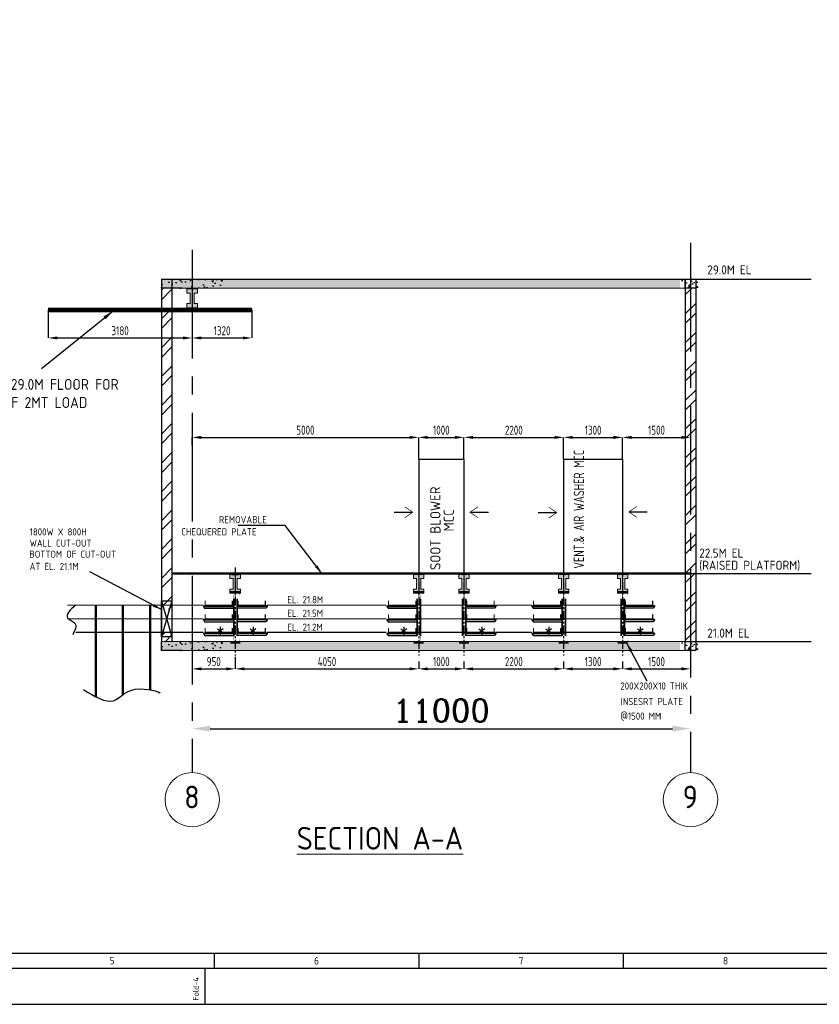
# Model space of a CAD drawing. Extents: x -11758 to 4934791, y -233543 to 1826789.
# Tile 2 of 256: x 80062 to 97713, y -320 to 21424. Entities that reach past the tile are written whole.
import ezdxf
from ezdxf.enums import TextEntityAlignment as Align

# ---------------------------------------------------------------- set-up
doc = ezdxf.new("R2010")
doc.units = 0
doc.header["$LTSCALE"] = 800
doc.header["$MEASUREMENT"] = 0
for name, pattern in [('CENTER', [2, 1.25, -0.25, 0.25, -0.25]), ('CENTER2', [1.125, 0.75, -0.125, 0.125, -0.125]), ('CONTINOUS', [0])]:
    doc.linetypes.add(name, pattern=pattern)
doc.layers.get('0').update_dxf_attribs({"linetype": 'CONTINUOUS'})
doc.layers.get('DEFPOINTS').update_dxf_attribs({"linetype": 'CONTINUOUS'})
for name, color, linetype in [('bldg', 4, 'CONTINUOUS'), ('CABLE TRAYS', 7, 'CONTINUOUS'), ('CABLETRAY', 1, 'CONTINUOUS'), ('GRID', 8, 'CENTER'), ('GT_1', 7, 'CONTINUOUS'), ('HATCH', 9, 'CONTINUOUS'), ('SWGR', 7, 'CONTINUOUS'), ('TRAYS', 7, 'CONTINUOUS'), ('WALL', 6, 'CONTINUOUS')]:
    doc.layers.add(name, color=color, linetype=linetype)
for name, color, linetype, lineweight in [('DIM', 4, 'CONTINUOUS', 15), ('EQPT', 8, 'CONTINUOUS', 5), ('STEEL', 6, 'CONTINUOUS', 15), ('TEXT', 3, 'CONTINUOUS', 15)]:
    doc.layers.add(name, color=color, linetype=linetype, lineweight=lineweight)
doc.styles.add('COMPLEX', font='complex')
doc.styles.add('ROMANC', font='romanc')
doc.styles.add('ROMANS', font='ISO9.shx', dxfattribs={"width": 0.8})
doc.styles.add('S1', font='SIMPLEX.SHX', dxfattribs={"height": 200})
doc.styles.get("Standard").update_dxf_attribs({"font": 'ISO9'})
doc.dimstyles.get("Standard").update_dxf_attribs({"dimtxt": 0.18, "dimasz": 0.18, "dimexe": 0.18, "dimexo": 0.0625, "dimgap": 0.09, "dimtad": 0, "dimtih": 1, "dimtoh": 1, "dimdec": 4, "dimzin": 0, "dimdsep": 46, "dimtxsty": 'Standard', "dimcen": 0.09, "dimadec": 0, "dimazin": 0, "dimtfac": 1, "dimtdec": 4, "dimtofl": 0, "dimtmove": 0, "dimatfit": 3, "dimfxl": 1, "dimtolj": 1, "dimtzin": 0, "dimarcsym": 0})
doc.dimstyles.new('STANDARD$0', dxfattribs={"dimtxt": 250, "dimasz": 200, "dimexe": 0, "dimexo": 0, "dimgap": 100, "dimtad": 1, "dimdec": 0, "dimzin": 0, "dimdsep": 46, "dimtxsty": 'S1', "dimcen": 0, "dimadec": 0, "dimazin": 0, "dimtfac": 1, "dimtdec": 0, "dimtmove": 2, "dimatfit": 3, "dimfxl": 1, "dimtolj": 1, "dimtzin": 0, "dimarcsym": 0})
doc.dimstyles.new('User200', dxfattribs={"dimscale": 200, "dimtxt": 1.5, "dimasz": 1.5, "dimexe": 0.75, "dimexo": 0, "dimgap": 0.3, "dimtad": 1, "dimdec": 0, "dimzin": 12, "dimdsep": 46, "dimtxsty": 'ROMANS', "dimcen": 0, "dimclrd": 256, "dimclre": 256, "dimclrt": 111, "dimadec": 0, "dimazin": 2, "dimtfac": 0.09, "dimtdec": 0, "dimtmove": 2, "dimatfit": 0, "dimfxl": 0, "dimtolj": 1, "dimtzin": 0, "dimlwd": -1, "dimlwe": -1, "dimarcsym": 2})
pattern_1 = [(50, (94760.45, 15598.14), (358.63, -31.376), [37.5, -412.5]), (355, (94760.45, 15598.14), (-69.376, 376.096), [30, -330]), (100.4514, (94790.34, 15595.52), (289.255, 344.72), [31.87, -350.571]), (46.184, (94760.45, 15698.14), (533.62, -82.76), [56.25, -618.75]), (96.6356, (94804.9, 15691.24), (467.331, 487.06), [47.805, -525.856]), (351.184, (94760.45, 15698.14), (467.33, 487.06), [45, -495]), (21, (94810.45, 15673.14), (298.4535, -201.3094), [37.5, -412.5]), (326, (94810.45, 15673.14), (121.658, 362.575), [30, -330]), (71.4514, (94835.32, 15656.36), (420.111, 161.265), [31.87, -350.571]), (37.5, (94760.45, 15598.14), (6.0799, 166.4469), [0, -326, 0, -335, 0, -331.25]), (7.5, (94760.45, 15598.14), (131.5348, 197.2059), [0, -191, 0, -318.5, 0, -126.25]), (327.5, (94648.95, 15598.14), (266.9112, -11.2774), [0, -125, 0, -390, 0, -517.5]), (317.5, (94598.95, 15598.14), (291.593, 50.0525), [0, -162.5, 0, -259, 0, -367.5])]
pattern_2 = [(50, (94760.45, 7598.14), (358.63, -31.376), [37.5, -412.5]), (355, (94760.45, 7598.14), (-69.376, 376.096), [30, -330]), (100.4514, (94790.34, 7595.52), (289.255, 344.72), [31.87, -350.571]), (46.184, (94760.45, 7698.14), (533.62, -82.76), [56.25, -618.75]), (96.6356, (94804.9, 7691.24), (467.331, 487.06), [47.805, -525.856]), (351.184, (94760.45, 7698.14), (467.33, 487.06), [45, -495]), (21, (94810.45, 7673.14), (298.4535, -201.3094), [37.5, -412.5]), (326, (94810.45, 7673.14), (121.658, 362.575), [30, -330]), (71.4514, (94835.32, 7656.36), (420.111, 161.265), [31.87, -350.571]), (37.5, (94760.45, 7598.14), (6.0799, 166.4469), [0, -326, 0, -335, 0, -331.25]), (7.5, (94760.45, 7598.14), (131.5348, 197.2059), [0, -191, 0, -318.5, 0, -126.25]), (327.5, (94648.95, 7598.14), (266.9112, -11.2774), [0, -125, 0, -390, 0, -517.5]), (317.5, (94598.95, 7598.14), (291.593, 50.0525), [0, -162.5, 0, -259, 0, -367.5])]

# ---------------------------------------------------------------- blocks, each defined once
blk = doc.blocks.new('beam')
blk.add_hatch(color=1).paths.add_polyline_path([(28773, 13070), (28523, 13070), (28523, 12970), (28598, 12970), (28598, 12720), (28523, 12720), (28523, 12620), (28773, 12620), (28773, 12720), (28698, 12720), (28698, 12970), (28773, 12970)])
blk.add_line((28648, 13088), (28648, 12569))
at = {"layer": 'DIM'}
for p, q in [((28523, 13070), (28773, 13070)), ((28523, 12970), (28523, 13070)), ((28523, 12970), (28598, 12970)), ((28598, 12970), (28598, 12720)), ((28698, 12970), (28773, 12970)), ((28698, 12970), (28698, 12720)), ((28773, 13070), (28773, 12970)), ((28598, 12720), (28523, 12720)), ((28523, 12620), (28523, 12720)), ((28773, 12720), (28698, 12720)), ((28773, 12720), (28773, 12620)), ((28773, 12620), (28523, 12620))]:
    blk.add_line(p, q, dxfattribs=at)
blk = doc.blocks.new('*D542')
at = {"layer": 'DEFPOINTS', "color": 0, "linetype": 'Continuous', "transparency": 16777216}
for p in [(83869, 5767), (94869, 5767), (94869, 5767)]:
    blk.add_point(p, dxfattribs=at)
at = {"layer": 'DIM', "color": 4, "linetype": 'Continuous', "lineweight": -2, "transparency": 16777216}
blk.add_line((84269, 5767), (94469, 5767), dxfattribs=at)
at = {"layer": 'DIM', "color": 4, "linetype": 'Continuous', "transparency": 16777216}
for points in [[(84269, 5834), (84269, 5701), (83869, 5767)], [(94469, 5834), (94469, 5701), (94869, 5767)]]:
    blk.add_solid(points, dxfattribs=at)
at = {"layer": 'DIM', "linetype": 'Continuous', "transparency": 16777216, "insert": (89369, 6167), "char_height": 500, "attachment_point": 5, "style": 'ROMANC'}
blk.add_mtext('\\A1;11000', dxfattribs=at)
blk = doc.blocks.new('*D543')
at = {"layer": 'DEFPOINTS', "color": 0, "transparency": 16777216}
for p in [(88869, 12199), (83869, 12028), (88869, 11718)]:
    blk.add_point(p, dxfattribs=at)
at = {"layer": 'WALL', "color": 2, "lineweight": -2, "transparency": 16777216}
for p, q in [((83869, 12028), (83869, 12199)), ((84069, 12199), (88669, 12199)), ((88869, 11718), (88869, 12199))]:
    blk.add_line(p, q, dxfattribs=at)
at = {"layer": 'WALL', "color": 2, "transparency": 16777216}
for points in [[(84069, 12233), (84069, 12166), (83869, 12199)], [(88669, 12233), (88669, 12166), (88869, 12199)]]:
    blk.add_solid(points, dxfattribs=at)
at = {"layer": 'WALL', "color": 2, "transparency": 16777216, "insert": (86369, 12359), "char_height": 200, "attachment_point": 5, "style": 'ROMANS'}
blk.add_mtext('\\A1;5000', dxfattribs=at)
blk = doc.blocks.new('*D544')
at = {"layer": 'DEFPOINTS', "color": 0, "transparency": 16777216}
for p in [(89869, 12199), (88869, 12043), (89869, 11718)]:
    blk.add_point(p, dxfattribs=at)
at = {"layer": 'WALL', "color": 2, "lineweight": -2, "transparency": 16777216}
for p, q in [((88869, 12043), (88869, 12199)), ((89069, 12199), (89669, 12199)), ((89869, 11718), (89869, 12199))]:
    blk.add_line(p, q, dxfattribs=at)
at = {"layer": 'WALL', "color": 2, "transparency": 16777216}
for points in [[(89069, 12233), (89069, 12166), (88869, 12199)], [(89669, 12233), (89669, 12166), (89869, 12199)]]:
    blk.add_solid(points, dxfattribs=at)
at = {"layer": 'WALL', "color": 2, "transparency": 16777216, "insert": (89369, 12359), "char_height": 200, "attachment_point": 5, "style": 'ROMANS'}
blk.add_mtext('\\A1;1000', dxfattribs=at)
blk = doc.blocks.new('*D545')
at = {"layer": 'DEFPOINTS', "color": 0, "transparency": 16777216}
for p in [(89869, 12199), (92069, 12199), (92069, 11718)]:
    blk.add_point(p, dxfattribs=at)
at = {"layer": 'WALL', "color": 2, "lineweight": -2, "transparency": 16777216}
for p, q in [((90069, 12199), (91869, 12199)), ((92069, 11718), (92069, 12199))]:
    blk.add_line(p, q, dxfattribs=at)
at = {"layer": 'WALL', "color": 2, "transparency": 16777216}
for points in [[(90069, 12233), (90069, 12166), (89869, 12199)], [(91869, 12233), (91869, 12166), (92069, 12199)]]:
    blk.add_solid(points, dxfattribs=at)
at = {"layer": 'WALL', "color": 2, "transparency": 16777216, "insert": (90969, 12359), "char_height": 200, "attachment_point": 5, "style": 'ROMANS'}
blk.add_mtext('\\A1;2200', dxfattribs=at)
blk = doc.blocks.new('*D546')
at = {"layer": 'DEFPOINTS', "color": 0, "transparency": 16777216}
for p in [(92069, 12199), (93369, 12199), (93369, 11718)]:
    blk.add_point(p, dxfattribs=at)
at = {"layer": 'WALL', "color": 2, "lineweight": -2, "transparency": 16777216}
for p, q in [((92269, 12199), (93169, 12199)), ((93369, 11718), (93369, 12199))]:
    blk.add_line(p, q, dxfattribs=at)
at = {"layer": 'WALL', "color": 2, "transparency": 16777216}
for points in [[(92269, 12233), (92269, 12166), (92069, 12199)], [(93169, 12233), (93169, 12166), (93369, 12199)]]:
    blk.add_solid(points, dxfattribs=at)
at = {"layer": 'WALL', "color": 2, "transparency": 16777216, "insert": (92719, 12359), "char_height": 200, "attachment_point": 5, "style": 'ROMANS'}
blk.add_mtext('\\A1;1300', dxfattribs=at)
blk = doc.blocks.new('*D547')
at = {"layer": 'DEFPOINTS', "color": 0, "transparency": 16777216}
for p in [(93369, 12199), (94869, 12199), (94869, 12199)]:
    blk.add_point(p, dxfattribs=at)
at = {"layer": 'WALL', "color": 2, "lineweight": -2, "transparency": 16777216}
blk.add_line((93569, 12199), (94669, 12199), dxfattribs=at)
at = {"layer": 'WALL', "color": 2, "transparency": 16777216}
for points in [[(93569, 12233), (93569, 12166), (93369, 12199)], [(94669, 12233), (94669, 12166), (94869, 12199)]]:
    blk.add_solid(points, dxfattribs=at)
at = {"layer": 'WALL', "color": 2, "transparency": 16777216, "insert": (94119, 12359), "char_height": 200, "attachment_point": 5, "style": 'ROMANS'}
blk.add_mtext('\\A1;1500', dxfattribs=at)
blk = doc.blocks.new('*D548')
at = {"layer": 'DEFPOINTS', "color": 0, "transparency": 16777216}
for p in [(83869, 7352), (84820, 7352), (84820, 7088)]:
    blk.add_point(p, dxfattribs=at)
at = {"layer": 'WALL', "color": 2, "lineweight": -2, "transparency": 16777216}
for p, q in [((83869, 7352), (83869, 7088)), ((84820, 7352), (84820, 7088)), ((84069, 7088), (84620, 7088))]:
    blk.add_line(p, q, dxfattribs=at)
at = {"layer": 'WALL', "color": 2, "transparency": 16777216}
for points in [[(84069, 7121), (84069, 7054), (83869, 7088)], [(84620, 7121), (84620, 7054), (84820, 7088)]]:
    blk.add_solid(points, dxfattribs=at)
at = {"layer": 'WALL', "color": 2, "transparency": 16777216, "insert": (84345, 7248), "char_height": 200, "attachment_point": 5, "style": 'ROMANS'}
blk.add_mtext('\\A1;950', dxfattribs=at)
blk = doc.blocks.new('*D549')
at = {"layer": 'DEFPOINTS', "color": 0, "transparency": 16777216}
for p in [(88869, 7254), (84820, 7088), (88869, 7088)]:
    blk.add_point(p, dxfattribs=at)
at = {"layer": 'WALL', "color": 2, "lineweight": -2, "transparency": 16777216}
for p, q in [((88869, 7254), (88869, 7088)), ((85020, 7088), (88669, 7088))]:
    blk.add_line(p, q, dxfattribs=at)
at = {"layer": 'WALL', "color": 2, "transparency": 16777216}
for points in [[(85020, 7121), (85020, 7055), (84820, 7088)], [(88669, 7121), (88669, 7055), (88869, 7088)]]:
    blk.add_solid(points, dxfattribs=at)
at = {"layer": 'WALL', "color": 2, "transparency": 16777216, "insert": (86845, 7248), "char_height": 200, "attachment_point": 5, "style": 'ROMANS'}
blk.add_mtext('\\A1;4050', dxfattribs=at)
blk = doc.blocks.new('*D550')
at = {"layer": 'DEFPOINTS', "color": 0, "transparency": 16777216}
for p in [(89869, 7254), (88869, 7088), (89869, 7088)]:
    blk.add_point(p, dxfattribs=at)
at = {"layer": 'WALL', "color": 2, "lineweight": -2, "transparency": 16777216}
for p, q in [((89869, 7254), (89869, 7088)), ((89069, 7088), (89669, 7088))]:
    blk.add_line(p, q, dxfattribs=at)
at = {"layer": 'WALL', "color": 2, "transparency": 16777216}
for points in [[(89069, 7121), (89069, 7054), (88869, 7088)], [(89669, 7121), (89669, 7054), (89869, 7088)]]:
    blk.add_solid(points, dxfattribs=at)
at = {"layer": 'WALL', "color": 2, "transparency": 16777216, "insert": (89369, 7248), "char_height": 200, "attachment_point": 5, "style": 'ROMANS'}
blk.add_mtext('\\A1;1000', dxfattribs=at)
blk = doc.blocks.new('*D551')
at = {"layer": 'DEFPOINTS', "color": 0, "transparency": 16777216}
for p in [(92069, 7254), (89869, 7088), (92069, 7088)]:
    blk.add_point(p, dxfattribs=at)
at = {"layer": 'WALL', "color": 2, "lineweight": -2, "transparency": 16777216}
for p, q in [((92069, 7254), (92069, 7088)), ((90069, 7088), (91869, 7088))]:
    blk.add_line(p, q, dxfattribs=at)
at = {"layer": 'WALL', "color": 2, "transparency": 16777216}
for points in [[(90069, 7121), (90069, 7054), (89869, 7088)], [(91869, 7121), (91869, 7054), (92069, 7088)]]:
    blk.add_solid(points, dxfattribs=at)
at = {"layer": 'WALL', "color": 2, "transparency": 16777216, "insert": (90969, 7248), "char_height": 200, "attachment_point": 5, "style": 'ROMANS'}
blk.add_mtext('\\A1;2200', dxfattribs=at)
blk = doc.blocks.new('*D552')
at = {"layer": 'DEFPOINTS', "color": 0, "transparency": 16777216}
for p in [(93369, 7254), (92069, 7088), (93369, 7088)]:
    blk.add_point(p, dxfattribs=at)
at = {"layer": 'WALL', "color": 2, "lineweight": -2, "transparency": 16777216}
for p, q in [((93369, 7254), (93369, 7088)), ((92269, 7088), (93169, 7088))]:
    blk.add_line(p, q, dxfattribs=at)
at = {"layer": 'WALL', "color": 2, "transparency": 16777216}
for points in [[(92269, 7121), (92269, 7054), (92069, 7088)], [(93169, 7121), (93169, 7054), (93369, 7088)]]:
    blk.add_solid(points, dxfattribs=at)
at = {"layer": 'WALL', "color": 2, "transparency": 16777216, "insert": (92719, 7248), "char_height": 200, "attachment_point": 5, "style": 'ROMANS'}
blk.add_mtext('\\A1;1300', dxfattribs=at)
blk = doc.blocks.new('*D553')
at = {"layer": 'DEFPOINTS', "color": 0, "transparency": 16777216}
for p in [(93369, 7088), (94869, 7088), (94869, 7088)]:
    blk.add_point(p, dxfattribs=at)
at = {"layer": 'WALL', "color": 2, "lineweight": -2, "transparency": 16777216}
blk.add_line((93569, 7088), (94669, 7088), dxfattribs=at)
at = {"layer": 'WALL', "color": 2, "transparency": 16777216}
for points in [[(93569, 7121), (93569, 7054), (93369, 7088)], [(94669, 7121), (94669, 7054), (94869, 7088)]]:
    blk.add_solid(points, dxfattribs=at)
at = {"layer": 'WALL', "color": 2, "transparency": 16777216, "insert": (94119, 7248), "char_height": 200, "attachment_point": 5, "style": 'ROMANS'}
blk.add_mtext('\\A1;1500', dxfattribs=at)
blk = doc.blocks.new('*D554')
at = {"layer": 'DEFPOINTS', "color": 0, "transparency": 16777216}
for p in [(80689, 15014), (83869, 15014), (83869, 14395)]:
    blk.add_point(p, dxfattribs=at)
at = {"layer": 'WALL', "color": 2, "lineweight": -2, "transparency": 16777216}
for p, q in [((80689, 15014), (80689, 14395)), ((83869, 15014), (83869, 14395)), ((80889, 14395), (83669, 14395))]:
    blk.add_line(p, q, dxfattribs=at)
at = {"layer": 'WALL', "color": 2, "transparency": 16777216}
for points in [[(80889, 14428), (80889, 14362), (80689, 14395)], [(83669, 14428), (83669, 14362), (83869, 14395)]]:
    blk.add_solid(points, dxfattribs=at)
at = {"layer": 'WALL', "color": 2, "transparency": 16777216, "insert": (82279, 14555), "char_height": 200, "attachment_point": 5, "style": 'ROMANS'}
blk.add_mtext('\\A1;3180', dxfattribs=at)
blk = doc.blocks.new('*D555')
at = {"layer": 'DEFPOINTS', "color": 0, "transparency": 16777216}
for p in [(85189, 15014), (83869, 14395), (85189, 14395)]:
    blk.add_point(p, dxfattribs=at)
at = {"layer": 'WALL', "color": 2, "lineweight": -2, "transparency": 16777216}
for p, q in [((85189, 15014), (85189, 14395)), ((84069, 14395), (84989, 14395))]:
    blk.add_line(p, q, dxfattribs=at)
at = {"layer": 'WALL', "color": 2, "transparency": 16777216}
for points in [[(84069, 14428), (84069, 14362), (83869, 14395)], [(84989, 14428), (84989, 14362), (85189, 14395)]]:
    blk.add_solid(points, dxfattribs=at)
at = {"layer": 'WALL', "color": 2, "transparency": 16777216, "insert": (84529, 14555), "char_height": 200, "attachment_point": 5, "style": 'ROMANS'}
blk.add_mtext('\\A1;1320', dxfattribs=at)
blk = doc.blocks.new('A$C731D3036')
for p, q in [((-2590.23, 37.8), (-251.24, 37.8)), ((-1860.96, 37.79), (-1860.96, 26.67)), ((-1709.78, 37.79), (-1709.78, 26.67)), ((-1558.59, 37.79), (-1558.59, 26.67)), ((-1867.63, 0), (-1867.63, 26.68))]:
    blk.add_line(p, q)
for points in [[(0, 1869.86), (-2643.59, 1869.86), (-2643.59, 0), (0, 0)], [(-26.68, 1843.18), (-2616.91, 1843.18), (-2616.91, 26.68), (-26.68, 26.68)]]:
    blk.add_lwpolyline(points, close=True)
for s, p in [('5', (-1936.56, 32.23)), ('6', (-1785.37, 32.23)), ('7', (-1634.18, 32.23)), ('8', (-1482.99, 32.23))]:
    blk.add_text(s, height=5.56).set_placement(p, align=Align.MIDDLE)
blk.add_text('Fold-4', height=4.447, rotation=90).set_placement((-1872.32, 2.74))

msp = doc.modelspace()

# ---------------------------------------------------------------- hatches: boundary and pattern name
at = {"layer": 'CABLE TRAYS'}
h = msp.add_hatch(dxfattribs=at)
h.set_pattern_fill('AR-CONC', color=256, scale=50, style=0)
h.set_pattern_definition([(50, (-601367.83, -177803.95), (358.63009, -31.37607), [37.5, -412.5]), (355, (-601367.83, -177803.95), (-69.37567, 376.09607), [30, -330]), (100.4514, (-601337.94, -177806.57), (289.25469, 344.71977), [31.8701, -350.57106]), (46.1842, (-601367.83, -177703.95), (533.62052, -82.7595), [56.25, -618.75]), (96.6356, (-601323.36, -177710.85), (467.33135, 487.05894), [47.80514, -525.8565]), (351.1842, (-601367.83, -177703.95), (467.33097, 487.0593), [45, -495]), (21, (-601317.83, -177728.95), (298.45353, -201.30945), [37.5, -412.5]), (326, (-601317.83, -177728.95), (121.65767, 362.57502), [30, -330]), (71.4514, (-601292.96, -177745.73), (420.11131, 161.26525), [31.8701, -350.57106]), (37.5, (-601367.83, -177803.95), (6.079928, 166.446927), [0, -326, 0, -335, 0, -331.25]), (7.5, (-601367.83, -177803.95), (131.53477, 197.205856), [0, -191, 0, -318.5, 0, -126.25]), (327.5, (-601479.33, -177803.95), (266.911218, -11.277436), [0, -125, 0, -390, 0, -517.5]), (317.5, (-601529.33, -177803.95), (291.593085, 50.05249), [0, -162.5, 0, -259, 0, -367.5])])
h.paths.add_polyline_path([(84549.4, 15693.5), (83189.4, 15693.5), (83189.4, 15493.5), (83649.4, 15493.5), (84549.4, 15493.5)])
h = msp.add_hatch(dxfattribs=at)
h.set_pattern_fill('AR-CONC', color=256, scale=50, style=0)
h.set_pattern_definition(pattern_1)
h.paths.add_polyline_path([(83189.4, 15693.5), (83189.4, 15493.5), (94639.3, 15493.5), (94639.3, 15693.5)])
h = msp.add_hatch(dxfattribs=at)
h.set_pattern_fill('AR-CONC', color=256, scale=50, style=0)
h.set_pattern_definition([(50, (-611047.8, -177803.95), (358.63009, -31.37607), [37.5, -412.5]), (355, (-611047.8, -177803.95), (-69.37567, 376.09607), [30, -330]), (100.4514, (-611017.9, -177806.57), (289.25469, 344.71977), [31.8701, -350.57106]), (46.1842, (-611047.8, -177703.95), (533.62052, -82.7595), [56.25, -618.75]), (96.6356, (-611003.33, -177710.85), (467.33135, 487.05894), [47.80514, -525.8565]), (351.1842, (-611047.8, -177703.95), (467.33097, 487.0593), [45, -495]), (21, (-610997.8, -177728.95), (298.45353, -201.30945), [37.5, -412.5]), (326, (-610997.8, -177728.95), (121.65767, 362.57502), [30, -330]), (71.4514, (-610972.93, -177745.73), (420.11131, 161.26525), [31.8701, -350.57106]), (37.5, (-611047.8, -177803.95), (6.079928, 166.446927), [0, -326, 0, -335, 0, -331.25]), (7.5, (-611047.8, -177803.95), (131.53477, 197.205856), [0, -191, 0, -318.5, 0, -126.25]), (327.5, (-611159.3, -177803.95), (266.911218, -11.277436), [0, -125, 0, -390, 0, -517.5]), (317.5, (-611209.3, -177803.95), (291.593085, 50.05249), [0, -162.5, 0, -259, 0, -367.5])])
h.paths.add_polyline_path([(94869.4, 15693.5), (94633.6, 15693.5), (94633.6, 15493.5), (94869.4, 15493.5)])
h = msp.add_hatch(dxfattribs=at)
h.set_pattern_fill('AR-CONC', color=256, scale=50, style=0)
h.set_pattern_definition(pattern_1)
h.paths.add_polyline_path([(95099.3, 15693.5), (94869.4, 15693.5), (94869.4, 15493.5), (95099.3, 15493.5)])
h = msp.add_hatch(dxfattribs=at)
h.set_pattern_fill('AR-CONC', color=256, scale=50, style=0)
h.set_pattern_definition([(50, (-601367.83, -185803.95), (358.63009, -31.37607), [37.5, -412.5]), (355, (-601367.83, -185803.95), (-69.37567, 376.09607), [30, -330]), (100.4514, (-601337.94, -185806.57), (289.25469, 344.71977), [31.8701, -350.57106]), (46.1842, (-601367.83, -185703.95), (533.62052, -82.7595), [56.25, -618.75]), (96.6356, (-601323.36, -185710.85), (467.33135, 487.05894), [47.80514, -525.8565]), (351.1842, (-601367.83, -185703.95), (467.33097, 487.0593), [45, -495]), (21, (-601317.83, -185728.95), (298.45353, -201.30945), [37.5, -412.5]), (326, (-601317.83, -185728.95), (121.65767, 362.57502), [30, -330]), (71.4514, (-601292.96, -185745.73), (420.11131, 161.26525), [31.8701, -350.57106]), (37.5, (-601367.83, -185803.95), (6.079928, 166.446927), [0, -326, 0, -335, 0, -331.25]), (7.5, (-601367.83, -185803.95), (131.53477, 197.205856), [0, -191, 0, -318.5, 0, -126.25]), (327.5, (-601479.33, -185803.95), (266.911218, -11.277436), [0, -125, 0, -390, 0, -517.5]), (317.5, (-601529.33, -185803.95), (291.593085, 50.05249), [0, -162.5, 0, -259, 0, -367.5])])
h.paths.add_polyline_path([(84549.4, 7693.5), (83189.4, 7693.5), (83189.4, 7493.5), (83649.4, 7493.5), (84549.4, 7493.5)])
h = msp.add_hatch(dxfattribs=at)
h.set_pattern_fill('AR-CONC', color=256, scale=50, style=0)
h.set_pattern_definition(pattern_2)
h.paths.add_polyline_path([(83189.4, 7693.5), (83189.4, 7493.5), (94639.3, 7493.5), (94639.3, 7693.5)])
h = msp.add_hatch(dxfattribs=at)
h.set_pattern_fill('AR-CONC', color=256, scale=50, style=0)
h.set_pattern_definition([(50, (-611047.8, -185803.95), (358.63009, -31.37607), [37.5, -412.5]), (355, (-611047.8, -185803.95), (-69.37567, 376.09607), [30, -330]), (100.4514, (-611017.9, -185806.57), (289.25469, 344.71977), [31.8701, -350.57106]), (46.1842, (-611047.8, -185703.95), (533.62052, -82.7595), [56.25, -618.75]), (96.6356, (-611003.33, -185710.85), (467.33135, 487.05894), [47.80514, -525.8565]), (351.1842, (-611047.8, -185703.95), (467.33097, 487.0593), [45, -495]), (21, (-610997.8, -185728.95), (298.45353, -201.30945), [37.5, -412.5]), (326, (-610997.8, -185728.95), (121.65767, 362.57502), [30, -330]), (71.4514, (-610972.93, -185745.73), (420.11131, 161.26525), [31.8701, -350.57106]), (37.5, (-611047.8, -185803.95), (6.079928, 166.446927), [0, -326, 0, -335, 0, -331.25]), (7.5, (-611047.8, -185803.95), (131.53477, 197.205856), [0, -191, 0, -318.5, 0, -126.25]), (327.5, (-611159.3, -185803.95), (266.911218, -11.277436), [0, -125, 0, -390, 0, -517.5]), (317.5, (-611209.3, -185803.95), (291.593085, 50.05249), [0, -162.5, 0, -259, 0, -367.5])])
h.paths.add_polyline_path([(94869.4, 7693.5), (94633.6, 7693.5), (94633.6, 7493.5), (94869.4, 7493.5)])
h = msp.add_hatch(dxfattribs=at)
h.set_pattern_fill('AR-CONC', color=256, scale=50, style=0)
h.set_pattern_definition(pattern_2)
h.paths.add_polyline_path([(95099.3, 7693.5), (94869.4, 7693.5), (94869.4, 7493.5), (95099.3, 7493.5)])
at = {"layer": 'HATCH'}
h = msp.add_hatch(dxfattribs=at)
h.set_pattern_fill('ANSI32', color=256, scale=1200, style=0)
h.set_pattern_definition([(45, (-84482.58, -200587.27), (-318.19805, 318.19805), []), (45, (-84270.44, -200587.27), (-318.19805, 318.19805), [])])
h.paths.add_polyline_path([(94869.4, 9193.5), (94984.5, 9193.5), (94984.5, 15493.5), (94869.4, 15493.5)])
h.paths.add_polyline_path([(94869.4, 15493.5), (94755, 15493.5), (94755, 9193.5), (94869.4, 9193.5)])
h.paths.add_polyline_path([(94984.5, 9193.5), (94869.4, 9193.5), (94869.4, 7693.5), (94984.5, 7693.5)])
h.paths.add_polyline_path([(94869.4, 9193.5), (94755, 9193.5), (94755, 7693.5), (94869.4, 7693.5)])
h.paths.add_polyline_path([(83189.4, 8397.5), (83423.5, 8397.5), (83423.5, 15493.5), (83189.4, 15493.5)])
h.paths.add_polyline_path([(83423.5, 7896.9), (83189.4, 7896.9), (83189.4, 7693.5), (83423.5, 7693.5)])

# ---------------------------------------------------------------- linework, layer by layer
at = {"color": 0, "lineweight": 9, "const_width": 15}
for points in [[(88559.8, 10667.4), (88726.3, 10554.1), (88325.8, 10554.1)], [(90179.1, 10667.4), (90012.6, 10554.1), (90413.1, 10554.1)], [(91738.6, 10658.9), (91905.1, 10545.7), (91504.6, 10545.7)], [(93686, 10674.7), (93519.5, 10561.4), (93920, 10561.4)]]:
    msp.add_lwpolyline(points, dxfattribs=at)
at = {"layer": 'bldg', "linetype": 'CENTER'}
for p, q in [((84778.3, 8636.6), (84778.3, 7814.8)), ((84861.3, 8636.6), (84861.3, 7814.8)), ((88827.9, 8636.6), (88827.9, 7814.8)), ((88910.9, 8636.6), (88910.9, 7814.8)), ((89827.9, 8636.6), (89827.9, 7814.8)), ((89910.9, 8636.6), (89910.9, 7814.8)), ((92027.9, 8636.6), (92027.9, 7814.8)), ((92110.9, 8636.6), (92110.9, 7814.8)), ((93327.9, 8636.6), (93327.9, 7814.8)), ((93410.9, 8636.6), (93410.9, 7814.8))]:
    msp.add_line(p, q, dxfattribs=at)
at = {"layer": 'CABLE TRAYS'}
for p, q in [((83649.4, 15493.5), (83189.4, 15493.5)), ((83649.4, 7493.5), (83189.4, 7493.5))]:
    msp.add_line(p, q, dxfattribs=at)
at = {"layer": 'CABLE TRAYS', "linetype": 'CENTER', "ltscale": 0.2}
for p, q in [((84819.8, 9327), (84819.8, 7382.3)), ((88869.4, 9327), (88869.4, 7382.3)), ((89869.4, 9327), (89869.4, 7382.3)), ((92069.4, 9327), (92069.4, 7382.3)), ((93369.4, 9327), (93369.4, 7382.3))]:
    msp.add_line(p, q, dxfattribs=at)
at = {"layer": 'CABLE TRAYS'}
for points in [[(94984.5, 15493.5), (94755, 15493.5), (94755, 15693.5), (94984.5, 15693.5)], [(94984.5, 7493.5), (94755, 7493.5), (94755, 7693.5), (94984.5, 7693.5)]]:
    msp.add_lwpolyline(points, close=True, dxfattribs=at)
at = {"layer": 'CABLETRAY', "linetype": 'Continuous'}
for p, q in [((84116.1, 8477.5), (84778.3, 8477.5)), ((84116.1, 8477.5), (84116.1, 8468.2)), ((84116.1, 8468.2), (84778.3, 8468.2)), ((84116.1, 8468.2), (84144, 8427.5)), ((84144, 8427.5), (84778.3, 8427.5)), ((85523.5, 8477.5), (84861.3, 8477.5)), ((85523.5, 8468.2), (84861.3, 8468.2)), ((85495.6, 8427.5), (84861.3, 8427.5)), ((85523.5, 8468.2), (85495.6, 8427.5)), ((85523.5, 8477.5), (85523.5, 8468.2)), ((88165.8, 8477.5), (88827.9, 8477.5)), ((88165.8, 8477.5), (88165.8, 8468.2)), ((88165.8, 8468.2), (88827.9, 8468.2)), ((88165.8, 8468.2), (88193.7, 8427.5)), ((88193.7, 8427.5), (88827.9, 8427.5)), ((90573.1, 8477.5), (89910.9, 8477.5)), ((90573.1, 8468.2), (89910.9, 8468.2)), ((90545.2, 8427.5), (89910.9, 8427.5)), ((90573.1, 8468.2), (90545.2, 8427.5)), ((90573.1, 8477.5), (90573.1, 8468.2)), ((91365.8, 8477.5), (92027.9, 8477.5)), ((91365.8, 8477.5), (91365.8, 8468.2)), ((91365.8, 8468.2), (92027.9, 8468.2)), ((91365.8, 8468.2), (91393.7, 8427.5)), ((91393.7, 8427.5), (92027.9, 8427.5)), ((94073.1, 8477.5), (93410.9, 8477.5)), ((94073.1, 8468.2), (93410.9, 8468.2)), ((94045.2, 8427.5), (93410.9, 8427.5)), ((94073.1, 8468.2), (94045.2, 8427.5)), ((94073.1, 8477.5), (94073.1, 8468.2)), ((84116.1, 8177.5), (84778.3, 8177.5)), ((84116.1, 8177.5), (84116.1, 8168.2)), ((84116.1, 8168.2), (84778.3, 8168.2)), ((84116.1, 8168.2), (84144, 8127.5)), ((84144, 8127.5), (84778.3, 8127.5)), ((85523.5, 8177.5), (84861.3, 8177.5)), ((85523.5, 8168.2), (84861.3, 8168.2)), ((85495.6, 8127.5), (84861.3, 8127.5)), ((85523.5, 8168.2), (85495.6, 8127.5)), ((85523.5, 8177.5), (85523.5, 8168.2)), ((88165.8, 8177.5), (88827.9, 8177.5)), ((88165.8, 8177.5), (88165.8, 8168.2)), ((88165.8, 8168.2), (88827.9, 8168.2)), ((88165.8, 8168.2), (88193.7, 8127.5)), ((88193.7, 8127.5), (88827.9, 8127.5)), ((90573.1, 8177.5), (89910.9, 8177.5)), ((90573.1, 8168.2), (89910.9, 8168.2)), ((90545.2, 8127.5), (89910.9, 8127.5)), ((90573.1, 8168.2), (90545.2, 8127.5)), ((90573.1, 8177.5), (90573.1, 8168.2)), ((91365.8, 8177.5), (92027.9, 8177.5)), ((91365.8, 8177.5), (91365.8, 8168.2)), ((91365.8, 8168.2), (92027.9, 8168.2)), ((91365.8, 8168.2), (91393.7, 8127.5)), ((91393.7, 8127.5), (92027.9, 8127.5)), ((94073.1, 8177.5), (93410.9, 8177.5)), ((94073.1, 8168.2), (93410.9, 8168.2)), ((94045.2, 8127.5), (93410.9, 8127.5)), ((94073.1, 8168.2), (94045.2, 8127.5)), ((94073.1, 8177.5), (94073.1, 8168.2)), ((84116.1, 7877.5), (84778.3, 7877.5)), ((84116.1, 7877.5), (84116.1, 7868.2)), ((84116.1, 7868.2), (84778.3, 7868.2)), ((84116.1, 7868.2), (84144, 7827.5)), ((85523.5, 7877.5), (84861.3, 7877.5)), ((85523.5, 7868.2), (84861.3, 7868.2)), ((85523.5, 7868.2), (85495.6, 7827.5)), ((85523.5, 7877.5), (85523.5, 7868.2)), ((88165.8, 7877.5), (88827.9, 7877.5)), ((88165.8, 7877.5), (88165.8, 7868.2)), ((88165.8, 7868.2), (88827.9, 7868.2)), ((88165.8, 7868.2), (88193.7, 7827.5)), ((90573.1, 7877.5), (89910.9, 7877.5)), ((90573.1, 7868.2), (89910.9, 7868.2)), ((90573.1, 7868.2), (90545.2, 7827.5)), ((90573.1, 7877.5), (90573.1, 7868.2)), ((91365.8, 7877.5), (92027.9, 7877.5)), ((91365.8, 7877.5), (91365.8, 7868.2)), ((91365.8, 7868.2), (92027.9, 7868.2)), ((91365.8, 7868.2), (91393.7, 7827.5)), ((94073.1, 7877.5), (93410.9, 7877.5)), ((94073.1, 7868.2), (93410.9, 7868.2)), ((94073.1, 7868.2), (94045.2, 7827.5)), ((94073.1, 7877.5), (94073.1, 7868.2)), ((84144, 7827.5), (84778.3, 7827.5)), ((85495.6, 7827.5), (84861.3, 7827.5)), ((88193.7, 7827.5), (88827.9, 7827.5)), ((90545.2, 7827.5), (89910.9, 7827.5)), ((91393.7, 7827.5), (92027.9, 7827.5)), ((94045.2, 7827.5), (93410.9, 7827.5))]:
    msp.add_line(p, q, dxfattribs=at)
at = {"layer": 'CABLETRAY', "color": 7, "linetype": 'Continuous'}
for points, const_width in [([(83423.5, 9193.5), (94869.4, 9193.5)], 50), ([(84116.1, 8493.5), (81114.2, 8493.5)], 25), ([(81740, 8493.5), (81740, 6474.1)], 50), ([(82340, 8493.5), (82340, 6520)], 50), ([(82940, 8493.5), (82940, 6624.5)], 50), ([(84155.1, 8593.5), (84155.1, 8493.5), (84755.1, 8493.5), (84755.1, 8593.5)], 25), ([(85484.5, 8593.5), (85484.5, 8493.5), (84884.5, 8493.5), (84884.5, 8593.5)], 25), ([(85523.5, 8493.5), (88151.4, 8493.5)], 25), ([(88204.8, 8593.5), (88204.8, 8493.5), (88804.8, 8493.5), (88804.8, 8593.5)], 25), ([(89895.1, 8493.5), (88827.9, 8493.5)], 25), ([(90534.1, 8593.5), (90534.1, 8493.5), (89934.1, 8493.5), (89934.1, 8593.5)], 25), ([(91365.8, 8493.5), (90559.7, 8493.5)], 25), ([(91404.8, 8593.5), (91404.8, 8493.5), (92004.8, 8493.5), (92004.8, 8593.5)], 25), ([(93410.9, 8493.5), (92030.3, 8493.5)], 25), ([(94034.1, 8593.5), (94034.1, 8493.5), (93434.1, 8493.5), (93434.1, 8593.5)], 25), ([(84155.1, 8293.5), (84155.1, 8193.5), (84755.1, 8193.5), (84755.1, 8293.5)], 25), ([(85484.5, 8293.5), (85484.5, 8193.5), (84884.5, 8193.5), (84884.5, 8293.5)], 25), ([(88204.8, 8293.5), (88204.8, 8193.5), (88804.8, 8193.5), (88804.8, 8293.5)], 25), ([(90534.1, 8293.5), (90534.1, 8193.5), (89934.1, 8193.5), (89934.1, 8293.5)], 25), ([(91404.8, 8293.5), (91404.8, 8193.5), (92004.8, 8193.5), (92004.8, 8293.5)], 25), ([(94034.1, 8293.5), (94034.1, 8193.5), (93434.1, 8193.5), (93434.1, 8293.5)], 25), ([(84116.1, 8193.5), (81114.2, 8193.5)], 25), ([(85523.5, 8193.5), (88151.4, 8193.5)], 25), ([(89895.1, 8193.5), (88827.9, 8193.5)], 25), ([(91365.8, 8193.5), (90559.7, 8193.5)], 25), ([(93410.9, 8193.5), (92030.3, 8193.5)], 25), ([(84116.1, 7893.5), (81295.5, 7893.5)], 25), ([(84155.1, 7993.5), (84155.1, 7893.5), (84755.1, 7893.5), (84755.1, 7993.5)], 25), ([(85484.5, 7993.5), (85484.5, 7893.5), (84884.5, 7893.5), (84884.5, 7993.5)], 25), ([(85523.5, 7893.5), (88151.4, 7893.5)], 25), ([(88204.8, 7993.5), (88204.8, 7893.5), (88804.8, 7893.5), (88804.8, 7993.5)], 25), ([(89895.1, 7893.5), (88827.9, 7893.5)], 25), ([(90534.1, 7993.5), (90534.1, 7893.5), (89934.1, 7893.5), (89934.1, 7993.5)], 25), ([(91365.8, 7893.5), (90559.7, 7893.5)], 25), ([(91404.8, 7993.5), (91404.8, 7893.5), (92004.8, 7893.5), (92004.8, 7993.5)], 25), ([(93410.9, 7893.5), (92030.3, 7893.5)], 25), ([(94034.1, 7993.5), (94034.1, 7893.5), (93434.1, 7893.5), (93434.1, 7993.5)], 25)]:
    msp.add_lwpolyline(points, dxfattribs=dict(at, const_width=const_width))
at = {"layer": 'CABLETRAY', "const_width": 2}
for points in [[(84922, 8758), (84922, 8720.5), (84866.3, 8720.5), (84866.3, 8636.6), (84773.3, 8636.6), (84773.3, 8720.5), (84717.6, 8720.5), (84717.6, 8758), (84922, 8758)], [(88971.6, 8758), (88971.6, 8720.5), (88915.9, 8720.5), (88915.9, 8636.6), (88822.9, 8636.6), (88822.9, 8720.5), (88767.2, 8720.5), (88767.2, 8758), (88971.6, 8758)], [(89971.6, 8758), (89971.6, 8720.5), (89915.9, 8720.5), (89915.9, 8636.6), (89822.9, 8636.6), (89822.9, 8720.5), (89767.2, 8720.5), (89767.2, 8758), (89971.6, 8758)], [(92171.6, 8758), (92171.6, 8720.5), (92115.9, 8720.5), (92115.9, 8636.6), (92022.9, 8636.6), (92022.9, 8720.5), (91967.2, 8720.5), (91967.2, 8758), (92171.6, 8758)], [(93471.6, 8758), (93471.6, 8720.5), (93415.9, 8720.5), (93415.9, 8636.6), (93322.9, 8636.6), (93322.9, 8720.5), (93267.2, 8720.5), (93267.2, 8758), (93471.6, 8758)], [(84717.6, 7693.5), (84717.6, 7731), (84773.3, 7731), (84773.3, 7814.8), (84866.3, 7814.8), (84866.3, 7731), (84922, 7731), (84922, 7693.5), (84717.6, 7693.5)], [(88767.2, 7693.5), (88767.2, 7731), (88822.9, 7731), (88822.9, 7814.8), (88915.9, 7814.8), (88915.9, 7731), (88971.6, 7731), (88971.6, 7693.5), (88767.2, 7693.5)], [(89767.2, 7693.5), (89767.2, 7731), (89822.9, 7731), (89822.9, 7814.8), (89915.9, 7814.8), (89915.9, 7731), (89971.6, 7731), (89971.6, 7693.5), (89767.2, 7693.5)], [(91967.2, 7693.5), (91967.2, 7731), (92022.9, 7731), (92022.9, 7814.8), (92115.9, 7814.8), (92115.9, 7731), (92171.6, 7731), (92171.6, 7693.5), (91967.2, 7693.5)], [(93267.2, 7693.5), (93267.2, 7731), (93322.9, 7731), (93322.9, 7814.8), (93415.9, 7814.8), (93415.9, 7731), (93471.6, 7731), (93471.6, 7693.5), (93267.2, 7693.5)]]:
    msp.add_lwpolyline(points, dxfattribs=at)
at = {"layer": 'DIM', "color": 7, "ltscale": 0.25}
for p, q in [((83189.4, 15693.5), (94984.5, 15693.5)), ((83649.4, 15493.5), (94984.5, 15493.5)), ((83189.4, 7693.5), (94984.5, 7693.5)), ((83649.4, 7493.5), (94984.5, 7493.5))]:
    msp.add_line(p, q, dxfattribs=at)
at = {"layer": 'GRID', "linetype": 'CENTER2', "ltscale": 4}
for p, q in [((83869.4, 16343.7), (83869.4, 4800.1)), ((94869.4, 16494.6), (94869.4, 4800.1))]:
    msp.add_line(p, q, dxfattribs=at)
at = {"layer": 'GRID', "const_width": 50}
for points in [[(84929.2, 8782.6), (84710.3, 8782.6)], [(88978.9, 8782.6), (88760, 8782.6)], [(89978.9, 8782.6), (89760, 8782.6)], [(92178.9, 8782.6), (91960, 8782.6)], [(93478.9, 8782.6), (93260, 8782.6)], [(84710.3, 7668.9), (84929.2, 7668.9)], [(88760, 7668.9), (88978.9, 7668.9)], [(89760, 7668.9), (89978.9, 7668.9)], [(91960, 7668.9), (92178.9, 7668.9)], [(93260, 7668.9), (93478.9, 7668.9)]]:
    msp.add_lwpolyline(points, dxfattribs=at)
at = {"layer": 'STEEL', "const_width": 100}
msp.add_lwpolyline([(85189.3, 15013.6), (80689.3, 15013.6)], dxfattribs=at)
at = {"layer": 'SWGR', "linetype": 'Continuous', "ltscale": 0.5, "const_width": 15}
for points in [[(88559.8, 10425.1), (88726.3, 10538.4), (88325.8, 10538.4)], [(90179.1, 10425.1), (90012.6, 10538.4), (90413.1, 10538.4)], [(91738.6, 10416.7), (91905.1, 10529.9), (91504.6, 10529.9)], [(93686, 10432.4), (93519.5, 10545.7), (93920, 10545.7)]]:
    msp.add_lwpolyline(points, dxfattribs=at)
at = {"layer": 'TEXT'}
for centre in [(83869.4, 4200.1), (94869.4, 4200.1)]:
    msp.add_circle(centre, 600, dxfattribs=at)
at = {"layer": 'TRAYS'}
for p, q in [((83189.4, 8587), (83423.5, 7796.9)), ((83423.5, 8587), (83189.4, 7796.9)), ((84778.3, 8636.6), (84778.3, 7814.8)), ((84788.3, 8636.6), (84788.3, 7814.8)), ((84851.3, 8636.6), (84851.3, 7814.8)), ((84861.3, 8636.6), (84861.3, 7814.8)), ((88827.9, 8636.6), (88827.9, 7814.8)), ((88837.9, 8636.6), (88837.9, 7814.8)), ((88900.9, 8636.6), (88900.9, 7814.8)), ((88910.9, 8636.6), (88910.9, 7814.8)), ((89827.9, 8636.6), (89827.9, 7814.8)), ((89837.9, 8636.6), (89837.9, 7814.8)), ((89900.9, 8636.6), (89900.9, 7814.8)), ((89910.9, 8636.6), (89910.9, 7814.8)), ((92027.9, 8636.6), (92027.9, 7814.8)), ((92037.9, 8636.6), (92037.9, 7814.8)), ((92100.9, 8636.6), (92100.9, 7814.8)), ((92110.9, 8636.6), (92110.9, 7814.8)), ((93327.9, 8636.6), (93327.9, 7814.8)), ((93337.9, 8636.6), (93337.9, 7814.8)), ((93400.9, 8636.6), (93400.9, 7814.8)), ((93410.9, 8636.6), (93410.9, 7814.8))]:
    msp.add_line(p, q, dxfattribs=at)
msp.add_lwpolyline([(83189.4, 8587), (83423.5, 8587), (83423.5, 7796.9), (83189.4, 7796.9)], close=True, dxfattribs=at)
at = {"layer": 'WALL'}
for p, q in [((83189.4, 15693.5), (83189.4, 7693.5)), ((83189.4, 15693.5), (97534.4, 15693.5)), ((83423.5, 15693.5), (83423.5, 7693.5)), ((94755, 15693.5), (94755, 7693.5)), ((94984.5, 15693.5), (94984.5, 7693.5)), ((84746.5, 9174.2), (84893, 9174.2)), ((94869.4, 9193.5), (97534.4, 9193.5)), ((83189.4, 7493.5), (83189.4, 7693.5)), ((94869.7, 7693.5), (97534.8, 7693.5))]:
    msp.add_line(p, q, dxfattribs=at)
at = {"layer": 'WALL', "color": 3}
for p, q in [((88869.4, 11718.5), (88869.4, 9193.5)), ((88869.4, 11718.5), (89869.4, 11718.5)), ((89869.4, 11718.5), (89869.4, 9193.5)), ((92069.4, 11718.5), (92069.4, 9193.5)), ((92069.4, 11718.5), (93369.4, 11718.5)), ((93369.4, 11718.5), (93369.4, 9193.5))]:
    msp.add_line(p, q, dxfattribs=at)
at = {"layer": 'WALL'}
for points in [[(81297.4, 8499.2), (81118.8, 8217.8), (81281.2, 8093.4), (81232.5, 7839.1)], [(81467.7, 6633.2), (82132.1, 6382.5), (82725.9, 6646.3), (83121.8, 6555.6), (83117.7, 6555.6)]]:
    msp.add_spline(points, degree=3, dxfattribs=at)

# ---------------------------------------------------------------- block references
at = {"color": 1, "linetype": 'CONTINOUS', "lineweight": 15, "xscale": 29.85916619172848, "yscale": 29.85916619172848, "zscale": 29.85916619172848}
msp.add_blockref('A$C731D3036', (139923.5, -319.9), dxfattribs=at)
at = {"layer": 'DIM', "yscale": 0.9250199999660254}
for p, xscale, zscale in [((57369, 3386.8), 0.9250199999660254, 0.9250199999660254), ((58319.4, -2915.5), 0.9250199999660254, 0.9250199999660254), ((62369, -2915.5), 0.9250199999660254, 0.9250199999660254), ((116369.9, -2915.5), -0.9250199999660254, 0.9250200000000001), ((65569, -2915.5), 0.9250199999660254, 0.9250199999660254), ((119869.9, -2915.5), -0.9250199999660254, 0.9250200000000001)]:
    msp.add_blockref('beam', p, dxfattribs=dict(at, xscale=xscale, zscale=zscale))

# ---------------------------------------------------------------- texts
at = {"color": 3, "insert": (79294.9, 13169.3), "char_height": 240, "attachment_point": 5}
msp.add_mtext_dynamic_manual_height_columns('MONORAIL AT SOFFIT OF 29.0M FLOOR FOR HANDLING PANELS OF 2MT LOAD', width=7309.081, gutter_width=1, heights=[883.5], dxfattribs=at)
at = {"layer": 'EQPT', "color": 7}
for s, height, style, p in [('29.0M EL', 200, 'ROMANS', (95240.1, 15799.8)), ('REMOVABLE', 157.5, 'ROMANS', (84460.9, 10303.8)), ('1800W X 800H', 157.5, 'ROMANS', (80281.9, 10032.6)), ('CHEQUERED PLATE', 157.5, 'ROMANS', (83628.2, 10037.1)), ('WALL CUT-OUT', 157.5, 'ROMANS', (80283.4, 9785.8)), ('BOTTOM OF CUT-OUT ', 157.5, 'ROMANS', (80274.2, 9541.7)), ('22.5M EL', 200, 'ROMANS', (95061.7, 9543.9)), ('AT EL. 21.1M', 157.5, 'ROMANS', (80280.3, 9271.5)), ('(RAISED PLATFORM)', 200, 'ROMANS', (95061.7, 9275.4)), ('EL. 21.8M', 157.5, 'ROMANS', (85971.9, 8536.4)), ('EL. 21.5M', 157.5, 'ROMANS', (85971.9, 8236.4)), ('*', 300, 'COMPLEX', (84387.5, 7798.8)), ('*', 300, 'COMPLEX', (85109.2, 7798.8)), ('EL. 21.2M', 157.5, 'ROMANS', (85971.9, 7928.9)), ('*', 300, 'COMPLEX', (88437.2, 7798.8)), ('*', 300, 'COMPLEX', (90158.9, 7798.8)), ('*', 300, 'COMPLEX', (91637.2, 7798.8)), ('*', 300, 'COMPLEX', (93658.9, 7798.8)), ('21.0M EL', 200, 'ROMANS', (95240.1, 7777)), ('200X200X10 THIK', 157.5, 'ROMANS', (93320.7, 6630.8)), ('INSESRT PLATE', 157.5, 'ROMANS', (93329.9, 6287.6)), ('@1500 MM', 157.5, 'ROMANS', (93320.7, 5966.5))]:
    msp.add_text(s, height=height, dxfattribs=dict(at, style=style)).set_placement(p)
at = {"layer": 'EQPT', "color": 7, "style": 'ROMANS'}
for s, p in [('SOOT BLOWER', (89351, 9270.2)), ('MCC', (89645.9, 10121.8))]:
    msp.add_text(s, height=227.5, rotation=90, dxfattribs=at).set_placement(p)
at = {"layer": 'EQPT', "color": 7, "insert": (92292.6, 9300), "char_height": 227.5, "width": 2658.034, "attachment_point": 1, "rotation": 90, "style": 'ROMANS'}
msp.add_mtext('VENT.& AIR WASHER MCC', dxfattribs=at)
at = {"layer": 'TEXT', "style": 'ROMANS'}
for s, p in [('8', (83863.5, 4259.1)), ('9', (94863.5, 4259.1))]:
    msp.add_text(s, height=500, dxfattribs=at).set_placement(p, align=Align.MIDDLE)
msp.add_text('%%USECTION A-A', height=500, dxfattribs=at).set_placement((86177.5, 3096.7))

# ---------------------------------------------------------------- dimensions: what is measured, and where the dimension line sits
at = {"layer": 'DIM', "linetype": 'Continuous'}
dim = msp.add_linear_dim(base=(94869.4, 5767.3), p1=(83869.4, 5767.3), p2=(94869.4, 5767.3), dimstyle='STANDARD$0', override={"dimscale": 100, "dimtxt": 5, "dimasz": 4, "dimgap": 1.5, "dimtxsty": 'ROMANC', "dimclrd": 4, "dimclre": 256, "dimclrt": 256, "dimtix": 1}, dxfattribs=at)
dim.commit()
dim.dimension.update_dxf_attribs({"geometry": '*D542', "text_midpoint": (89369.4, 6167.3)})
at = {"layer": 'WALL'}
for base, p1, p2, picture, middle in [((83869.4, 14395.1), (80689.3, 15013.6), (83869.4, 15013.6), '*D554', (82279.4, 14555.1)), ((85189.3, 14395.1), (83869.4, 14395.1), (85189.3, 15013.6), '*D555', (84529.4, 14555.1)), ((88869.4, 12199.3), (83869.4, 12028.1), (88869.4, 11718.5), '*D543', (86369.4, 12359.3)), ((89869.4, 12199.3), (88869.4, 12042.9), (89869.4, 11718.5), '*D544', (89369.4, 12359.3)), ((92069.4, 12199.3), (89869.4, 12199.3), (92069.4, 11718.5), '*D545', (90969.4, 12359.3)), ((93369.4, 12199.3), (92069.4, 12199.3), (93369.4, 11718.5), '*D546', (92719.4, 12359.3)), ((94869.4, 12199.3), (93369.4, 12199.3), (94869.4, 12199.3), '*D547', (94119.4, 12359.3)), ((84819.8, 7087.7), (83869.4, 7352.3), (84819.8, 7352.3), '*D548', (84344.6, 7247.7)), ((88869.4, 7088), (84819.8, 7088), (88869.4, 7253.8), '*D549', (86844.6, 7248)), ((89869.4, 7087.7), (88869.4, 7087.7), (89869.4, 7253.8), '*D550', (89369.4, 7247.7)), ((92069.4, 7087.7), (89869.4, 7087.7), (92069.4, 7253.8), '*D551', (90969.4, 7247.7)), ((93369.4, 7087.7), (92069.4, 7087.7), (93369.4, 7253.8), '*D552', (92719.4, 7247.7)), ((94869.4, 7087.7), (93369.4, 7087.7), (94869.4, 7087.7), '*D553', (94119.4, 7247.7))]:
    dim = msp.add_linear_dim(base=base, p1=p1, p2=p2, dimstyle='STANDARD$0', override={"dimscale": 100, "dimtxt": 2, "dimasz": 2, "dimgap": 0.6, "dimtxsty": 'ROMANS', "dimclrd": 2, "dimclre": 2, "dimclrt": 2, "dimtix": 1, "dimfxl": 0.5}, dxfattribs=at)
    dim.commit()
    dim.dimension.update_dxf_attribs({"geometry": picture, "text_midpoint": middle})

# ---------------------------------------------------------------- leaders
at = {"layer": 'GT_1', "color": 2}
msp.add_leader([(82122.1, 14989.6), (80541.6, 13716.7)], dimstyle='User200', override={"dimtxt": 1.2, "dimasz": 1.2, "dimgap": 0.1, "dimfxlon": 1}, dxfattribs=at)
at = {"layer": 'WALL'}
for points in [[(86731.5, 9193.5), (85923.4, 10252), (84885, 10252)], [(83189.4, 8397.5), (81610.2, 9233.5)], [(93460.1, 7663), (93905.6, 6826.9)]]:
    msp.add_leader(points, dimstyle='Standard', override={"dimscale": 100, "dimtxt": 2, "dimasz": 2, "dimexe": 0, "dimexo": 0, "dimgap": 0.6, "dimtad": 1, "dimtih": 0, "dimtoh": 0, "dimdec": 0, "dimtxsty": 'ROMANS', "dimcen": 0, "dimclrd": 2, "dimclre": 2, "dimclrt": 2, "dimtdec": 0, "dimtix": 1, "dimtofl": 1, "dimtmove": 2, "dimfxl": 0.5}, dxfattribs=at)

doc.saveas('drawing.dxf')
